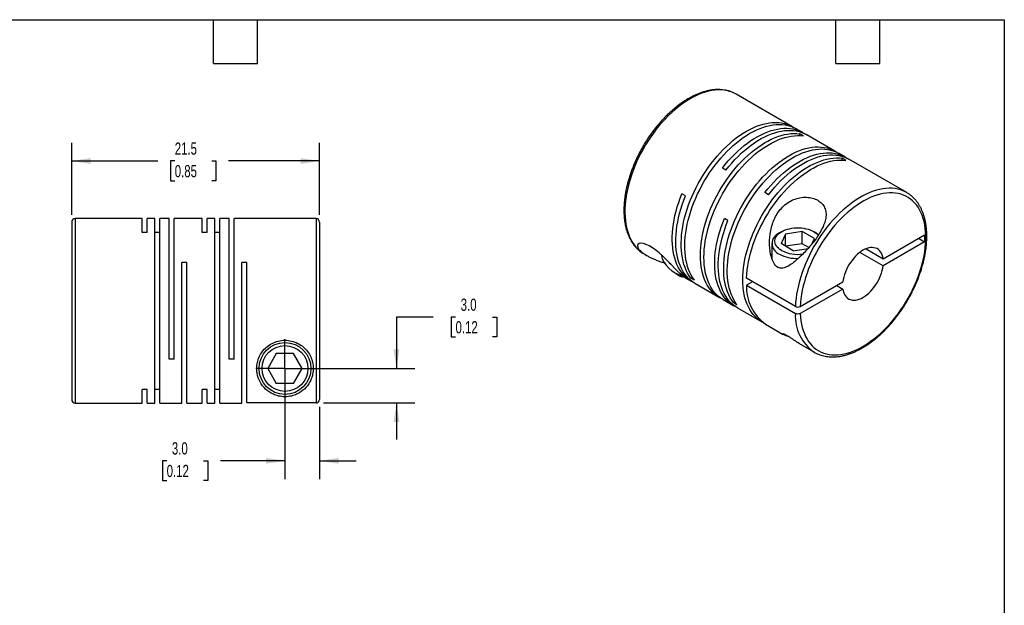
# Model space of a CAD drawing. Header units: millimetres. Extents: x 3 to 137, y 3 to 105.
# Tile 3 of 3: x 51 to 137, y 54 to 105. Entities that reach past the tile are written whole.
import ezdxf

# ---------------------------------------------------------------- set-up
doc = ezdxf.new("R2010")
doc.units = ezdxf.units.MM
doc.header["$LTSCALE"] = 0.5
doc.linetypes.add('SLD-Center', pattern=[19.05, 15.24, -1.27, 1.27, -1.27])
doc.linetypes.add('SLD-Solid', pattern=[0])
doc.layers.add('CENTER', color=40, linetype='SLD-Center')
doc.layers.add('DIMENSIONS', color=140, linetype='SLD-Solid', lineweight=25)
doc.layers.add('TEXT', color=140, linetype='SLD-Solid', lineweight=25)
doc.styles.add('SLDTEXTSTYLE0', font='TXT', dxfattribs={"width": 0.7})
doc.dimstyles.new('SLDDIMSTYLE1', dxfattribs={"dimtxt": 1.079004, "dimasz": 1.651, "dimexe": 0, "dimexo": 0.0625, "dimgap": 0.269751, "dimtad": 0, "dimtih": 1, "dimtoh": 1, "dimdec": 1, "dimrnd": 1e-09, "dimzin": 4, "dimdsep": 46, "dimtxsty": 'SLDTEXTSTYLE0', "dimsah": 1, "dimcen": 0.09, "dimadec": 0, "dimazin": 1, "dimtfac": 1, "dimtdec": 1, "dimtmove": 0, "dimatfit": 0, "dimfxl": 0, "dimfrac": 2, "dimtolj": 1, "dimtzin": 12, "dimarcsym": 0})
doc.dimstyles.new('SLDDIMSTYLE4', dxfattribs={"dimtxt": 1.079004, "dimasz": 1.651, "dimexe": 0, "dimexo": 0.0625, "dimgap": 0.269751, "dimtad": 0, "dimtih": 1, "dimtoh": 1, "dimdec": 1, "dimrnd": 1e-09, "dimzin": 12, "dimdsep": 46, "dimtxsty": 'SLDTEXTSTYLE0', "dimsah": 1, "dimcen": 0.09, "dimadec": 0, "dimazin": 3, "dimtfac": 1, "dimtdec": 1, "dimtofl": 0, "dimtmove": 0, "dimatfit": 3, "dimfxl": 0, "dimfrac": 2, "dimtolj": 1, "dimtzin": 12, "dimarcsym": 0})

# ---------------------------------------------------------------- blocks, each defined once
blk = doc.blocks.new('_D_5')
at = {"layer": 'DIMENSIONS'}
for p, q in [((74.139, 73.883), (74.139, 64.922)), ((77.139, 71.192), (77.139, 64.922)), ((63.878, 66.509), (63.516, 66.509)), ((63.516, 66.509), (63.516, 64.795)), ((67.085, 66.509), (67.447, 66.509)), ((67.447, 66.509), (67.447, 64.795)), ((74.139, 66.509), (68.547, 66.509)), ((77.139, 66.509), (80.314, 66.509)), ((63.516, 64.795), (63.878, 64.795)), ((67.447, 64.795), (67.085, 64.795))]:
    blk.add_line(p, q, dxfattribs=at)
for points in [[(74.139, 66.509), (72.488, 66.763), (72.488, 66.255)], [(77.139, 66.509), (78.79, 66.255), (78.79, 66.763)]]:
    blk.add_solid(points, dxfattribs=at)
at = {"layer": 'DIMENSIONS', "char_height": 1.0583, "attachment_point": 1, "style": 'SLDTEXTSTYLE0'}
for s, insert in [('3.0', (64.327, 68.115)), ('0.12', (63.878, 66.159))]:
    blk.add_mtext(s, dxfattribs=dict(at, insert=insert))
blk = doc.blocks.new('_D_6')
at = {"layer": 'DIMENSIONS'}
for p, q in [((86.983, 78.975), (83.808, 78.975)), ((83.808, 78.975), (83.808, 74.518)), ((88.929, 78.975), (88.566, 78.975)), ((88.566, 78.975), (88.566, 77.26)), ((92.135, 78.975), (92.498, 78.975)), ((92.498, 78.975), (92.498, 77.26)), ((88.566, 77.26), (88.929, 77.26)), ((92.498, 77.26), (92.135, 77.26)), ((74.774, 74.518), (85.396, 74.518)), ((77.474, 71.526), (85.396, 71.526)), ((83.808, 71.526), (83.808, 68.351))]:
    blk.add_line(p, q, dxfattribs=at)
for points in [[(83.808, 74.518), (84.062, 76.169), (83.554, 76.169)], [(83.808, 71.526), (83.554, 69.875), (84.062, 69.875)]]:
    blk.add_solid(points, dxfattribs=at)
at = {"layer": 'DIMENSIONS', "char_height": 1.0583, "attachment_point": 1, "style": 'SLDTEXTSTYLE0'}
for s, insert in [('3.0', (89.378, 80.58)), ('0.12', (88.929, 78.624))]:
    blk.add_mtext(s, dxfattribs=dict(at, insert=insert))
blk = doc.blocks.new('_D_7')
at = {"layer": 'DIMENSIONS'}
for p, q in [((55.639, 87.853), (55.639, 94.105)), ((77.139, 87.853), (77.139, 94.105)), ((55.639, 92.518), (63.116, 92.518)), ((64.578, 92.518), (64.216, 92.518)), ((64.216, 92.518), (64.216, 90.803)), ((67.784, 92.518), (68.147, 92.518)), ((68.147, 92.518), (68.147, 90.803)), ((77.139, 92.518), (69.247, 92.518)), ((64.216, 90.803), (64.578, 90.803)), ((68.147, 90.803), (67.784, 90.803))]:
    blk.add_line(p, q, dxfattribs=at)
for points in [[(55.639, 92.518), (57.29, 92.264), (57.29, 92.772)], [(77.139, 92.518), (75.488, 92.772), (75.488, 92.264)]]:
    blk.add_solid(points, dxfattribs=at)
at = {"layer": 'DIMENSIONS', "char_height": 1.0583, "attachment_point": 1, "style": 'SLDTEXTSTYLE0'}
for s, insert in [('21.5', (64.578, 94.123)), ('0.85', (64.578, 92.167))]:
    blk.add_mtext(s, dxfattribs=dict(at, insert=insert))
blk = doc.blocks.new('SW_CENTERMARKSYMBOL_2')
at = {"layer": 'CENTER', "color": 0}
for q in [(0, 2.54), (-2.54, 0), (0, -2.54), (2.54, 0)]:
    blk.add_line((0, 0), q, dxfattribs=at)

msp = doc.modelspace()

# ---------------------------------------------------------------- linework, layer by layer
for p, q in [((113.278, 98.311), (113.247, 98.329)), ((118.157, 95.494), (113.278, 98.311)), ((119.041, 94.984), (118.468, 95.314)), ((119.1, 94.701), (118.789, 94.88)), ((118.789, 94.727), (118.789, 94.88)), ((121.841, 93.367), (119.352, 94.804)), ((122.725, 92.857), (122.152, 93.188)), ((122.784, 92.574), (122.473, 92.754)), ((122.473, 92.601), (122.473, 92.754)), ((128.057, 89.779), (123.036, 92.677)), ((112.383, 91.721), (112.072, 91.901)), ((108.876, 89.485), (108.565, 89.665)), ((116.067, 89.594), (115.756, 89.774)), ((128.057, 89.779), (128.021, 89.799)), ((55.639, 87.218), (55.639, 71.818)), ((61.739, 87.518), (55.939, 87.518)), ((55.939, 87.518), (55.939, 71.518)), ((61.739, 86.326), (61.739, 87.518)), ((62.839, 87.518), (62.179, 87.518)), ((62.179, 86.326), (62.179, 87.518)), ((62.839, 71.518), (62.839, 87.518)), ((64.089, 87.518), (63.279, 87.518)), ((63.279, 71.518), (63.279, 87.518)), ((64.089, 75.318), (64.089, 87.518)), ((66.949, 87.518), (64.529, 87.518)), ((64.529, 75.318), (64.529, 87.518)), ((66.949, 86.326), (66.949, 87.518)), ((68.049, 87.518), (67.389, 87.518)), ((67.389, 86.326), (67.389, 87.518)), ((68.049, 71.518), (68.049, 87.518)), ((69.299, 87.518), (68.489, 87.518)), ((68.489, 71.518), (68.489, 87.518)), ((69.299, 75.318), (69.299, 87.518)), ((76.839, 87.518), (69.739, 87.518)), ((69.739, 75.318), (69.739, 87.518)), ((76.839, 87.518), (76.839, 71.526)), ((77.139, 87.218), (77.139, 71.827)), ((112.56, 87.358), (112.249, 87.538)), ((62.179, 86.326), (61.739, 86.326)), ((63.279, 86.326), (62.839, 86.326)), ((67.389, 86.326), (66.949, 86.326)), ((68.489, 86.326), (68.049, 86.326)), ((117.205, 86.382), (117.021, 86.276)), ((119.001, 86.407), (117.551, 86.183)), ((120.062, 85.794), (119.001, 86.407)), ((119.001, 85.345), (119.001, 86.407)), ((120.204, 86.276), (120.02, 86.382)), ((117.551, 86.183), (117.162, 85.346)), ((117.551, 85.121), (117.551, 86.183)), ((119.858, 85.353), (120.062, 85.794)), ((126.017, 84.043), (129.608, 86.116)), ((129.608, 85.504), (126.017, 83.431)), ((129.078, 85.81), (129.608, 85.504)), ((129.608, 86.116), (129.608, 85.504)), ((116.362, 85.358), (116.362, 84.077)), ((118.224, 84.733), (117.162, 85.346)), ((119.001, 85.345), (117.551, 85.121)), ((118.224, 84.733), (119.503, 84.931)), ((119.575, 85.014), (119.001, 85.345)), ((126.017, 83.431), (124.004, 84.593)), ((124.534, 84.899), (126.017, 84.043)), ((65.629, 83.718), (65.189, 83.718)), ((65.189, 71.518), (65.189, 83.718)), ((65.629, 71.518), (65.629, 83.718)), ((70.839, 83.718), (70.399, 83.718)), ((70.399, 71.518), (70.399, 83.718)), ((70.839, 71.526), (70.839, 83.718)), ((105.279, 84.454), (105.522, 84.314)), ((107.449, 83.718), (107.489, 83.613)), ((107.527, 83.635), (107.489, 83.613)), ((107.619, 83.539), (107.489, 83.613)), ((108.02, 82.744), (108.204, 82.638)), ((108.856, 82.389), (109.38, 82.086)), ((109.343, 82.357), (109.476, 82.433)), ((109.654, 82.177), (109.343, 82.357)), ((118.407, 79.895), (114.164, 82.344)), ((114.694, 82.038), (114.164, 81.732)), ((118.831, 79.895), (122.522, 82.025)), ((109.691, 81.907), (111.82, 80.678)), ((114.164, 81.732), (118.407, 79.282)), ((122.522, 81.413), (118.831, 79.283)), ((121.991, 81.719), (122.522, 81.413)), ((112.131, 80.498), (113.064, 79.959)), ((113.027, 80.23), (113.16, 80.307)), ((113.338, 80.05), (113.027, 80.23)), ((113.375, 79.78), (115.504, 78.551)), ((115.815, 78.372), (117.36, 77.48)), ((118.941, 76.567), (120.057, 75.922)), ((64.529, 75.318), (64.089, 75.318)), ((69.739, 75.318), (69.299, 75.318)), ((73.388, 75.818), (72.638, 74.518)), ((74.89, 75.818), (73.388, 75.818)), ((75.64, 74.518), (74.89, 75.818)), ((120.045, 75.93), (120.057, 75.922)), ((72.638, 74.518), (73.388, 73.218)), ((74.89, 73.218), (75.64, 74.518)), ((62.179, 72.709), (61.739, 72.709)), ((61.739, 71.518), (61.739, 72.709)), ((62.179, 71.518), (62.179, 72.709)), ((63.279, 72.709), (62.839, 72.709)), ((67.389, 72.709), (66.949, 72.709)), ((66.949, 71.518), (66.949, 72.709)), ((67.389, 71.518), (67.389, 72.709)), ((68.489, 72.709), (68.049, 72.709)), ((74.89, 73.218), (73.388, 73.218)), ((55.939, 71.518), (61.739, 71.518)), ((62.179, 71.518), (62.839, 71.518)), ((63.279, 71.518), (65.189, 71.518)), ((65.629, 71.518), (66.949, 71.518)), ((67.389, 71.518), (68.049, 71.518)), ((68.489, 71.518), (70.399, 71.518)), ((76.839, 71.526), (70.839, 71.526))]:
    msp.add_line(p, q)
at = {"flags": 128}
for points in [[(113.247, 98.329), (113.152, 98.379), (112.932, 98.478), (112.703, 98.559), (112.464, 98.619), (112.217, 98.66), (111.961, 98.682), (111.699, 98.684), (111.43, 98.666), (111.155, 98.628), (110.875, 98.571), (110.591, 98.494), (110.303, 98.398), (110.012, 98.283), (109.72, 98.149), (109.426, 97.997), (109.132, 97.827), (108.838, 97.64), (108.545, 97.436), (108.255, 97.215), (107.967, 96.979), (107.682, 96.728), (107.402, 96.462), (107.127, 96.182), (106.858, 95.889), (106.596, 95.584), (106.341, 95.268), (106.093, 94.942), (105.855, 94.605), (105.625, 94.26), (105.405, 93.907), (105.196, 93.548), (104.998, 93.182), (104.812, 92.812), (104.637, 92.437), (104.476, 92.06), (104.327, 91.681), (104.191, 91.302), (104.069, 90.922), (103.962, 90.544), (103.869, 90.168), (103.79, 89.795), (103.726, 89.426), (103.677, 89.063), (103.644, 88.706), (103.626, 88.357), (103.622, 88.015), (103.635, 87.683), (103.662, 87.361), (103.705, 87.049), (103.763, 86.749), (103.835, 86.462), (103.923, 86.188), (104.025, 85.928), (104.141, 85.683), (104.271, 85.453), (104.414, 85.24), (104.571, 85.043), (104.74, 84.863), (104.922, 84.7), (105.115, 84.556), (105.279, 84.454)], [(109.343, 82.357), (109.196, 82.564), (109.062, 82.788), (108.941, 83.027), (108.835, 83.28), (108.743, 83.548), (108.666, 83.83), (108.603, 84.124), (108.555, 84.43), (108.522, 84.747), (108.504, 85.075), (108.502, 85.412), (108.514, 85.757), (108.542, 86.11), (108.585, 86.469), (108.642, 86.834), (108.715, 87.203), (108.802, 87.577), (108.903, 87.953), (109.019, 88.33), (109.148, 88.708), (109.291, 89.086), (109.447, 89.463), (109.615, 89.837), (109.796, 90.207), (109.988, 90.573), (110.192, 90.934), (110.406, 91.289), (110.63, 91.636), (110.864, 91.975), (111.106, 92.305), (111.357, 92.624), (111.615, 92.933), (111.88, 93.23), (112.151, 93.515), (112.428, 93.786), (112.709, 94.044), (112.994, 94.286), (113.282, 94.514), (113.573, 94.725), (113.865, 94.92), (114.158, 95.098), (114.451, 95.258), (114.743, 95.401), (115.033, 95.525), (115.321, 95.63), (115.606, 95.716), (115.887, 95.784), (116.164, 95.831), (116.435, 95.86), (116.7, 95.869), (116.958, 95.858), (117.209, 95.828), (117.451, 95.778), (117.685, 95.709), (117.909, 95.62), (118.123, 95.513), (118.31, 95.399)], [(109.654, 82.177), (109.507, 82.384), (109.373, 82.608), (109.253, 82.847), (109.146, 83.101), (109.054, 83.369), (108.977, 83.65), (108.914, 83.944), (108.866, 84.251), (108.833, 84.568), (108.815, 84.895), (108.813, 85.232), (108.825, 85.577), (108.853, 85.93), (108.896, 86.289), (108.953, 86.654), (109.026, 87.024), (109.113, 87.397), (109.215, 87.773), (109.33, 88.151), (109.459, 88.529), (109.602, 88.907), (109.758, 89.283), (109.926, 89.657), (110.107, 90.028), (110.299, 90.394), (110.503, 90.755), (110.717, 91.109), (110.941, 91.456), (111.175, 91.795), (111.417, 92.125), (111.668, 92.445), (111.926, 92.754), (112.191, 93.051), (112.463, 93.335), (112.739, 93.607), (113.02, 93.864), (113.305, 94.107), (113.593, 94.334), (113.884, 94.546), (114.176, 94.74), (114.469, 94.918), (114.762, 95.079), (115.054, 95.221), (115.344, 95.345), (115.632, 95.45), (115.917, 95.537), (116.199, 95.604), (116.475, 95.652), (116.746, 95.68), (117.011, 95.689), (117.269, 95.678), (117.52, 95.648), (117.763, 95.598), (117.996, 95.529), (118.22, 95.441), (118.435, 95.334), (118.468, 95.314)], [(111.978, 80.593), (111.785, 80.698), (111.586, 80.83), (111.397, 80.98), (111.22, 81.148), (111.056, 81.333), (110.904, 81.535), (110.766, 81.753), (110.641, 81.987), (110.53, 82.236), (110.433, 82.5), (110.351, 82.777), (110.283, 83.067), (110.231, 83.369), (110.193, 83.683), (110.17, 84.007), (110.163, 84.341), (110.17, 84.683), (110.193, 85.034), (110.231, 85.391), (110.283, 85.754), (110.351, 86.122), (110.433, 86.495), (110.53, 86.87), (110.641, 87.247), (110.766, 87.625), (110.904, 88.003), (111.056, 88.38), (111.22, 88.755), (111.397, 89.127), (111.586, 89.494), (111.785, 89.857), (111.996, 90.214), (112.217, 90.564), (112.448, 90.905), (112.687, 91.238), (112.936, 91.561), (113.191, 91.874), (113.454, 92.175), (113.723, 92.464), (113.998, 92.74), (114.278, 93.002), (114.562, 93.249), (114.849, 93.482), (115.139, 93.698), (115.43, 93.899), (115.723, 94.082), (116.016, 94.248), (116.309, 94.397), (116.6, 94.527), (116.889, 94.638), (117.175, 94.731), (117.457, 94.804), (117.735, 94.859), (118.008, 94.893), (118.275, 94.909), (118.536, 94.904), (118.789, 94.88)], [(112.072, 91.901), (112.325, 92.217), (112.585, 92.522), (112.853, 92.815), (113.126, 93.095), (113.404, 93.362), (113.686, 93.615), (113.972, 93.853), (114.261, 94.075), (114.552, 94.281), (114.845, 94.47), (115.138, 94.642), (115.43, 94.797), (115.722, 94.933), (116.012, 95.051), (116.299, 95.15), (116.583, 95.23), (116.863, 95.291), (117.137, 95.333), (117.407, 95.355), (117.67, 95.357), (117.925, 95.34), (118.173, 95.303), (118.413, 95.247), (118.644, 95.172), (118.865, 95.077), (119.075, 94.964), (119.194, 94.889)], [(112.383, 91.721), (112.636, 92.037), (112.897, 92.342), (113.164, 92.635), (113.437, 92.916), (113.715, 93.183), (113.997, 93.435), (114.283, 93.673), (114.572, 93.895), (114.864, 94.101), (115.156, 94.291), (115.449, 94.463), (115.742, 94.617), (116.033, 94.753), (116.323, 94.871), (116.61, 94.971), (116.894, 95.051), (117.174, 95.112), (117.449, 95.153), (117.718, 95.175), (117.981, 95.177), (118.236, 95.16), (118.485, 95.124), (118.724, 95.067), (118.955, 94.992), (119.176, 94.897), (119.352, 94.804)], [(112.131, 80.498), (112.097, 80.518), (111.897, 80.65), (111.708, 80.8), (111.531, 80.968), (111.367, 81.153), (111.216, 81.355), (111.077, 81.574), (110.952, 81.808), (110.841, 82.057), (110.745, 82.32), (110.662, 82.597), (110.595, 82.887), (110.542, 83.189), (110.504, 83.503), (110.481, 83.827), (110.474, 84.161), (110.481, 84.504), (110.504, 84.854), (110.542, 85.211), (110.595, 85.575), (110.662, 85.943), (110.745, 86.315), (110.841, 86.69), (110.952, 87.067), (111.077, 87.445), (111.216, 87.823), (111.367, 88.2), (111.531, 88.575), (111.708, 88.947), (111.897, 89.315), (112.097, 89.678), (112.307, 90.034), (112.528, 90.384), (112.759, 90.726), (112.999, 91.059), (113.247, 91.382), (113.503, 91.694), (113.765, 91.995), (114.035, 92.284), (114.309, 92.56), (114.589, 92.822), (114.873, 93.07), (115.16, 93.302), (115.45, 93.519), (115.742, 93.719), (116.034, 93.903), (116.327, 94.069), (116.62, 94.217), (116.911, 94.347), (117.2, 94.459), (117.486, 94.551), (117.768, 94.625), (118.047, 94.679), (118.319, 94.714), (118.587, 94.729), (118.847, 94.725), (119.1, 94.701)], [(113.027, 80.23), (112.88, 80.437), (112.746, 80.661), (112.626, 80.9), (112.519, 81.154), (112.427, 81.422), (112.35, 81.703), (112.287, 81.997), (112.239, 82.303), (112.206, 82.621), (112.188, 82.948), (112.186, 83.285), (112.198, 83.63), (112.226, 83.983), (112.269, 84.342), (112.326, 84.707), (112.399, 85.077), (112.486, 85.45), (112.587, 85.826), (112.703, 86.203), (112.832, 86.582), (112.975, 86.959), (113.131, 87.336), (113.299, 87.71), (113.48, 88.081), (113.672, 88.447), (113.876, 88.808), (114.09, 89.162), (114.314, 89.509), (114.548, 89.848), (114.79, 90.178), (115.041, 90.498), (115.299, 90.807), (115.564, 91.104), (115.835, 91.388), (116.112, 91.66), (116.393, 91.917), (116.678, 92.16), (116.966, 92.387), (117.257, 92.598), (117.549, 92.793), (117.842, 92.971), (118.135, 93.131), (118.427, 93.274), (118.717, 93.398), (119.005, 93.503), (119.29, 93.59), (119.571, 93.657), (119.848, 93.705), (120.119, 93.733), (120.384, 93.742), (120.642, 93.731), (120.893, 93.701), (121.135, 93.651), (121.369, 93.582), (121.593, 93.494), (121.808, 93.386), (121.994, 93.272)], [(113.338, 80.05), (113.191, 80.258), (113.057, 80.481), (112.937, 80.72), (112.83, 80.974), (112.738, 81.242), (112.661, 81.524), (112.598, 81.818), (112.55, 82.124), (112.517, 82.441), (112.499, 82.768), (112.497, 83.105), (112.509, 83.45), (112.537, 83.803), (112.58, 84.163), (112.638, 84.527), (112.71, 84.897), (112.797, 85.27), (112.899, 85.646), (113.014, 86.024), (113.143, 86.402), (113.286, 86.78), (113.442, 87.156), (113.61, 87.53), (113.791, 87.901), (113.983, 88.267), (114.187, 88.628), (114.401, 88.982), (114.625, 89.33), (114.859, 89.669), (115.102, 89.998), (115.352, 90.318), (115.61, 90.627), (115.875, 90.924), (116.147, 91.209), (116.423, 91.48), (116.704, 91.737), (116.989, 91.98), (117.277, 92.207), (117.568, 92.419), (117.86, 92.614), (118.153, 92.792), (118.446, 92.952), (118.738, 93.094), (119.028, 93.218), (119.316, 93.324), (119.601, 93.41), (119.883, 93.477), (120.159, 93.525), (120.43, 93.553), (120.695, 93.562), (120.953, 93.552), (121.204, 93.521), (121.447, 93.471), (121.68, 93.402), (121.904, 93.314), (122.119, 93.207), (122.152, 93.188)], [(115.756, 89.774), (116.009, 90.09), (116.269, 90.395), (116.537, 90.688), (116.81, 90.969), (117.088, 91.236), (117.37, 91.488), (117.656, 91.726), (117.945, 91.948), (118.236, 92.154), (118.529, 92.343), (118.822, 92.515), (119.114, 92.67), (119.406, 92.806), (119.696, 92.924), (119.983, 93.023), (120.267, 93.104), (120.547, 93.164), (120.821, 93.206), (121.091, 93.228), (121.354, 93.23), (121.609, 93.213), (121.857, 93.176), (122.097, 93.12), (122.328, 93.045), (122.549, 92.95), (122.759, 92.837), (122.878, 92.762)], [(115.662, 78.467), (115.47, 78.571), (115.27, 78.703), (115.081, 78.853), (114.904, 79.021), (114.74, 79.206), (114.588, 79.408), (114.45, 79.626), (114.325, 79.86), (114.214, 80.109), (114.117, 80.373), (114.035, 80.65), (113.967, 80.94), (113.915, 81.242), (113.877, 81.556), (113.854, 81.88), (113.847, 82.214), (113.854, 82.556), (113.877, 82.907), (113.915, 83.264), (113.967, 83.627), (114.035, 83.996), (114.117, 84.368), (114.214, 84.743), (114.325, 85.12), (114.45, 85.498), (114.588, 85.876), (114.74, 86.253), (114.904, 86.628), (115.081, 87), (115.27, 87.368), (115.47, 87.73), (115.68, 88.087), (115.901, 88.437), (116.132, 88.779), (116.372, 89.111), (116.62, 89.435), (116.875, 89.747), (117.138, 90.048), (117.407, 90.337), (117.682, 90.613), (117.962, 90.875), (118.246, 91.122), (118.533, 91.355), (118.823, 91.572), (119.114, 91.772), (119.407, 91.955), (119.7, 92.121), (119.993, 92.27), (120.284, 92.4), (120.573, 92.511), (120.859, 92.604), (121.141, 92.678), (121.419, 92.732), (121.692, 92.767), (121.959, 92.782), (122.22, 92.778), (122.473, 92.754)], [(114.164, 82.344), (114.185, 82.695), (114.222, 83.052), (114.273, 83.416), (114.34, 83.784), (114.421, 84.157), (114.517, 84.533), (114.627, 84.911), (114.751, 85.29), (114.889, 85.669), (115.04, 86.047), (115.204, 86.423), (115.38, 86.796), (115.568, 87.165), (115.768, 87.529), (115.979, 87.887), (116.2, 88.238), (116.43, 88.581), (116.67, 88.915), (116.918, 89.239), (117.174, 89.553), (117.437, 89.855), (117.707, 90.145), (117.982, 90.422), (118.262, 90.686), (118.547, 90.934), (118.835, 91.168), (119.125, 91.386), (119.417, 91.587), (119.711, 91.771), (120.004, 91.938), (120.297, 92.087), (120.589, 92.218), (120.879, 92.33), (121.166, 92.423), (121.449, 92.497), (121.728, 92.552), (122.002, 92.587), (122.269, 92.602), (122.531, 92.598), (122.784, 92.574)], [(116.067, 89.594), (116.32, 89.91), (116.581, 90.216), (116.848, 90.509), (117.121, 90.789), (117.399, 91.056), (117.681, 91.309), (117.967, 91.546), (118.256, 91.768), (118.548, 91.974), (118.84, 92.164), (119.133, 92.336), (119.426, 92.49), (119.717, 92.627), (120.007, 92.745), (120.294, 92.844), (120.578, 92.924), (120.858, 92.985), (121.133, 93.026), (121.402, 93.048), (121.665, 93.051), (121.92, 93.034), (122.169, 92.997), (122.408, 92.941), (122.639, 92.865), (122.86, 92.771), (123.036, 92.677)], [(109.539, 82.002), (109.427, 82.06), (109.222, 82.185), (109.029, 82.328), (108.847, 82.49), (108.678, 82.669), (108.521, 82.865), (108.377, 83.078), (108.247, 83.306), (108.13, 83.55), (108.028, 83.809), (107.94, 84.082), (107.867, 84.368), (107.809, 84.667), (107.765, 84.977), (107.737, 85.298), (107.724, 85.63), (107.726, 85.97), (107.744, 86.319), (107.776, 86.674), (107.824, 87.037), (107.887, 87.404), (107.964, 87.776), (108.056, 88.151), (108.163, 88.528), (108.283, 88.907), (108.418, 89.286), (108.565, 89.665)], [(128.021, 89.799), (127.973, 89.825), (127.756, 89.929), (127.528, 90.013), (127.291, 90.077), (127.046, 90.122), (126.792, 90.148), (126.531, 90.153), (126.263, 90.139), (125.989, 90.106), (125.71, 90.052), (125.426, 89.979), (125.139, 89.887), (124.849, 89.776), (124.557, 89.646), (124.263, 89.498), (123.969, 89.331), (123.675, 89.148), (123.382, 88.947), (123.091, 88.729), (122.803, 88.496), (122.518, 88.248), (122.237, 87.985), (121.961, 87.708), (121.69, 87.418), (121.427, 87.115), (121.17, 86.801), (120.921, 86.476), (120.68, 86.142), (120.449, 85.799), (120.227, 85.447), (120.016, 85.089), (119.816, 84.724), (119.627, 84.355), (119.45, 83.981), (119.286, 83.605), (119.134, 83.226), (118.996, 82.846), (118.871, 82.467), (118.761, 82.088), (118.665, 81.711), (118.583, 81.338), (118.516, 80.969), (118.465, 80.604), (118.428, 80.246), (118.407, 79.895)], [(118.831, 79.283), (118.853, 78.964), (118.889, 78.655), (118.941, 78.358), (119.008, 78.073), (119.089, 77.801), (119.185, 77.543), (119.295, 77.3), (119.419, 77.071), (119.557, 76.859), (119.707, 76.663), (119.871, 76.483), (120.046, 76.322), (120.234, 76.178), (120.433, 76.052), (120.642, 75.945), (120.862, 75.857), (121.091, 75.788), (121.329, 75.739), (121.575, 75.709), (121.829, 75.699), (122.09, 75.708), (122.357, 75.737), (122.629, 75.786), (122.905, 75.854), (123.186, 75.941), (123.469, 76.047), (123.755, 76.172), (124.042, 76.315), (124.33, 76.476), (124.618, 76.655), (124.904, 76.85), (125.189, 77.062), (125.471, 77.29), (125.75, 77.533), (126.025, 77.79), (126.295, 78.062), (126.559, 78.346), (126.817, 78.643), (127.068, 78.951), (127.311, 79.269), (127.545, 79.597), (127.77, 79.934), (127.986, 80.279), (128.191, 80.631), (128.385, 80.988), (128.568, 81.35), (128.738, 81.717), (128.896, 82.086), (129.042, 82.456), (129.173, 82.828), (129.292, 83.199), (129.396, 83.569), (129.485, 83.937), (129.561, 84.301), (129.621, 84.661), (129.667, 85.015), (129.697, 85.363), (129.712, 85.704), (129.712, 86.037), (129.697, 86.36), (129.667, 86.673), (129.621, 86.975), (129.561, 87.265), (129.485, 87.542), (129.396, 87.806), (129.292, 88.056), (129.173, 88.291), (129.042, 88.51), (128.896, 88.713), (128.738, 88.9), (128.568, 89.069), (128.385, 89.22), (128.191, 89.354), (127.986, 89.469), (127.77, 89.565), (127.545, 89.641), (127.311, 89.699), (127.068, 89.737), (126.817, 89.756), (126.559, 89.754), (126.295, 89.734), (126.025, 89.693), (125.75, 89.634), (125.471, 89.554), (125.189, 89.456), (124.904, 89.339), (124.618, 89.204), (124.33, 89.05), (124.042, 88.879), (123.755, 88.691), (123.469, 88.486), (123.186, 88.264), (122.905, 88.028), (122.629, 87.776), (122.357, 87.511), (122.09, 87.232), (121.829, 86.94), (121.575, 86.637), (121.329, 86.323), (121.091, 85.999), (120.862, 85.665), (120.642, 85.324), (120.433, 84.975), (120.234, 84.62), (120.046, 84.259), (119.871, 83.895), (119.707, 83.527), (119.557, 83.157), (119.419, 82.785), (119.295, 82.414), (119.185, 82.043), (119.089, 81.674), (119.008, 81.308), (118.941, 80.947), (118.889, 80.59), (118.853, 80.239), (118.831, 79.895)], [(109.691, 81.907), (109.522, 82.013), (109.329, 82.157), (109.149, 82.319), (108.98, 82.499), (108.824, 82.695), (108.682, 82.908), (108.552, 83.137), (108.437, 83.381), (108.335, 83.64), (108.248, 83.913), (108.176, 84.199), (108.118, 84.497), (108.075, 84.807), (108.047, 85.128), (108.035, 85.459), (108.038, 85.799), (108.055, 86.146), (108.088, 86.502), (108.136, 86.863), (108.199, 87.23), (108.276, 87.601), (108.368, 87.975), (108.475, 88.352), (108.595, 88.729), (108.729, 89.108), (108.876, 89.485)], [(113.223, 79.875), (113.098, 79.94), (112.895, 80.066), (112.702, 80.21), (112.522, 80.372), (112.353, 80.552), (112.197, 80.748), (112.055, 80.961), (111.925, 81.19), (111.81, 81.434), (111.708, 81.693), (111.621, 81.966), (111.549, 82.252), (111.491, 82.55), (111.448, 82.86), (111.42, 83.181), (111.408, 83.512), (111.41, 83.851), (111.428, 84.199), (111.461, 84.554), (111.509, 84.916), (111.572, 85.283), (111.649, 85.653), (111.741, 86.028), (111.848, 86.404), (111.968, 86.782), (112.102, 87.16), (112.249, 87.538)], [(113.375, 79.78), (113.206, 79.886), (113.013, 80.031), (112.833, 80.193), (112.664, 80.372), (112.508, 80.569), (112.366, 80.782), (112.236, 81.011), (112.121, 81.255), (112.019, 81.514), (111.932, 81.786), (111.86, 82.072), (111.802, 82.37), (111.759, 82.68), (111.732, 83.001), (111.719, 83.332), (111.722, 83.672), (111.739, 84.02), (111.772, 84.375), (111.82, 84.736), (111.883, 85.103), (111.96, 85.474), (112.053, 85.848), (112.159, 86.225), (112.279, 86.603), (112.413, 86.981), (112.56, 87.358)], [(117.205, 84.758), (117.066, 84.847), (116.943, 84.944), (116.839, 85.048), (116.755, 85.158), (116.69, 85.273), (116.647, 85.39), (116.625, 85.51), (116.625, 85.63), (116.647, 85.75), (116.69, 85.867), (116.755, 85.982), (116.839, 86.091), (116.943, 86.196), (117.066, 86.293), (117.205, 86.382), (117.36, 86.463), (117.529, 86.533), (117.709, 86.594), (117.899, 86.642), (118.097, 86.68), (118.301, 86.705), (118.508, 86.717), (118.717, 86.717), (118.924, 86.705), (119.127, 86.68), (119.326, 86.642), (119.516, 86.594), (119.696, 86.533), (119.865, 86.463), (120.02, 86.382), (120.159, 86.293), (120.281, 86.196), (120.386, 86.091), (120.394, 86.082)], [(120.204, 86.276), (120.352, 86.182), (120.421, 86.131)], [(108.856, 82.39), (108.744, 82.46), (108.597, 82.571), (108.391, 82.749), (108.157, 82.977), (107.931, 83.209), (107.679, 83.475), (107.427, 83.741), (107.152, 84.022), (106.875, 84.291), (106.582, 84.555), (106.294, 84.788), (106.001, 84.995), (105.726, 85.158), (105.46, 85.282), (105.222, 85.357), (105.015, 85.384), (104.847, 85.36), (104.738, 85.286), (104.7, 85.177), (104.728, 85.035), (104.774, 84.945), (104.842, 84.85), (104.931, 84.75), (105.04, 84.648), (105.04, 84.648)], [(126.017, 84.043), (125.984, 84.214), (125.936, 84.371), (125.873, 84.513), (125.795, 84.64), (125.704, 84.749), (125.6, 84.84), (125.484, 84.913), (125.357, 84.965), (125.22, 84.998), (125.075, 85.01), (124.923, 85.002), (124.765, 84.974), (124.602, 84.925), (124.436, 84.857), (124.269, 84.77), (124.102, 84.664), (123.937, 84.541), (123.774, 84.402), (123.616, 84.248), (123.463, 84.08), (123.318, 83.9), (123.182, 83.71), (123.055, 83.51), (122.939, 83.304), (122.835, 83.093), (122.743, 82.878), (122.666, 82.662), (122.603, 82.447), (122.554, 82.234), (122.522, 82.025)], [(116.29, 84.322), (116.303, 84.343), (116.362, 84.431)], [(122.522, 81.413), (122.554, 81.243), (122.603, 81.086), (122.666, 80.943), (122.743, 80.817), (122.835, 80.707), (122.939, 80.616), (123.055, 80.544), (123.182, 80.491), (123.318, 80.458), (123.463, 80.446), (123.616, 80.454), (123.774, 80.483), (123.937, 80.531), (124.102, 80.6), (124.269, 80.687), (124.436, 80.793), (124.602, 80.915), (124.765, 81.055), (124.923, 81.209), (125.075, 81.377), (125.22, 81.557), (125.357, 81.747), (125.484, 81.946), (125.6, 82.152), (125.704, 82.364), (125.795, 82.578), (125.873, 82.794), (125.936, 83.01), (125.984, 83.223), (126.017, 83.431)]]:
    msp.add_lwpolyline(points, dxfattribs=at)
for radius in [2.25, 1.99]:
    msp.add_circle((74.139, 74.518), radius)
for centre, radius, start, end in [((55.939, 87.218), 0.3, 90, 180), ((76.839, 87.218), 0.3, 0, 90), ((117.37, 85.358), 0.982, 110.79773, 249.2184), ((118.604, 87.453), 3.037, 242.56547, 278.72313), ((109.199, 85.005), 2.522, 193.89764, 256.54724), ((118.556, 87.335), 3.277, 242.07369, 271.66481), ((109.031, 84.028), 1.618, 239.24482, 261.18674), ((118.054, 81.557), 3.894, 177.4314, 234.90171), ((122.21, 79.064), 3.81, 176.71542, 235.36317), ((55.939, 71.818), 0.3, 180, 270)]:
    msp.add_arc(centre, radius, start, end)
for points, knots in [([(113.244, 98.33), (113.178, 98.365), (113.043, 98.437), (112.827, 98.524), (112.601, 98.598), (112.366, 98.653), (112.124, 98.691), (111.875, 98.711), (111.62, 98.713), (111.359, 98.698), (111.093, 98.664), (110.822, 98.613), (110.547, 98.544), (110.269, 98.457), (109.99, 98.353), (109.708, 98.232), (109.426, 98.095), (109.143, 97.94), (108.861, 97.77), (108.581, 97.585), (108.302, 97.385), (108.026, 97.17), (107.753, 96.941), (107.484, 96.699), (107.219, 96.445), (106.959, 96.178), (106.705, 95.9), (106.457, 95.611), (106.216, 95.312), (105.982, 95.004), (105.756, 94.688), (105.539, 94.363), (105.33, 94.031), (105.131, 93.693), (104.942, 93.35), (104.763, 93.002), (104.594, 92.65), (104.437, 92.295), (104.292, 91.938), (104.158, 91.579), (104.036, 91.22), (103.927, 90.861), (103.831, 90.504), (103.747, 90.148), (103.677, 89.795), (103.621, 89.446), (103.578, 89.101), (103.549, 88.761), (103.534, 88.428), (103.533, 88.101), (103.546, 87.781), (103.573, 87.471), (103.614, 87.169), (103.67, 86.877), (103.739, 86.596), (103.822, 86.327), (103.92, 86.069), (104.03, 85.825), (104.154, 85.595), (104.29, 85.379), (104.439, 85.177), (104.599, 84.992), (104.771, 84.822), (104.954, 84.669), (105.129, 84.542), (105.247, 84.474), (105.298, 84.445)], [0, 0, 0, 0, 0.014575, 0.029812, 0.045067, 0.06036, 0.075707, 0.091118, 0.106599, 0.122151, 0.137769, 0.153446, 0.169172, 0.184937, 0.200731, 0.216546, 0.232373, 0.248208, 0.264043, 0.279877, 0.295705, 0.311528, 0.327345, 0.343154, 0.358956, 0.374752, 0.390542, 0.406326, 0.422105, 0.43788, 0.453652, 0.469421, 0.485189, 0.500956, 0.516723, 0.532491, 0.54826, 0.564031, 0.579806, 0.595584, 0.611368, 0.627157, 0.642952, 0.658755, 0.674566, 0.690384, 0.706212, 0.722047, 0.737891, 0.753742, 0.769599, 0.785459, 0.801317, 0.817167, 0.833004, 0.848818, 0.8646, 0.880339, 0.896024, 0.911645, 0.927195, 0.942671, 0.958074, 0.973412, 0.988698, 1, 1, 1, 1]), ([(120.045, 75.932), (120.093, 75.904), (120.209, 75.836), (120.404, 75.749), (120.627, 75.668), (120.858, 75.604), (121.096, 75.558), (121.342, 75.529), (121.594, 75.519), (121.852, 75.526), (122.116, 75.55), (122.385, 75.593), (122.658, 75.654), (122.934, 75.732), (123.213, 75.828), (123.494, 75.941), (123.776, 76.071), (124.059, 76.217), (124.341, 76.38), (124.622, 76.558), (124.902, 76.751), (125.179, 76.959), (125.454, 77.181), (125.725, 77.417), (125.992, 77.666), (126.254, 77.927), (126.511, 78.199), (126.762, 78.483), (127.006, 78.777), (127.244, 79.081), (127.473, 79.394), (127.695, 79.715), (127.908, 80.043), (128.111, 80.378), (128.305, 80.719), (128.489, 81.065), (128.663, 81.415), (128.825, 81.769), (128.977, 82.125), (129.116, 82.483), (129.243, 82.842), (129.359, 83.201), (129.461, 83.56), (129.55, 83.916), (129.627, 84.271), (129.69, 84.622), (129.739, 84.969), (129.775, 85.311), (129.796, 85.648), (129.804, 85.978), (129.798, 86.301), (129.777, 86.616), (129.743, 86.922), (129.694, 87.219), (129.631, 87.505), (129.555, 87.78), (129.464, 88.043), (129.36, 88.293), (129.242, 88.531), (129.112, 88.754), (128.969, 88.962), (128.814, 89.155), (128.648, 89.332), (128.47, 89.494), (128.282, 89.638), (128.131, 89.739), (128.039, 89.787), (128.018, 89.799)], [0, 0, 0, 0, 0.010865, 0.026024, 0.041191, 0.056386, 0.071628, 0.08693, 0.102299, 0.117739, 0.133247, 0.148818, 0.164442, 0.18011, 0.195812, 0.211538, 0.22728, 0.243031, 0.258787, 0.274541, 0.290292, 0.306038, 0.321777, 0.33751, 0.353235, 0.368954, 0.384667, 0.400373, 0.416075, 0.431772, 0.447465, 0.463156, 0.478844, 0.494531, 0.510218, 0.525906, 0.541594, 0.557284, 0.572977, 0.588674, 0.604375, 0.620081, 0.635794, 0.651513, 0.66724, 0.682974, 0.698717, 0.714469, 0.730229, 0.745996, 0.76177, 0.777548, 0.793327, 0.809102, 0.824866, 0.840611, 0.85633, 0.872011, 0.887643, 0.903216, 0.918722, 0.934154, 0.949513, 0.964803, 0.980034, 0.995222, 1, 1, 1, 1]), ([(116.88, 83.292), (117.02, 83.211), (117.172, 83.196), (117.464, 83.244), (117.603, 83.303), (118.016, 83.525), (118.281, 83.734), (118.802, 84.192), (119.058, 84.445), (119.44, 84.857), (119.568, 85.001), (119.815, 85.294), (119.935, 85.444), (120.168, 85.752), (120.281, 85.912), (120.493, 86.237), (120.59, 86.402), (120.765, 86.735), (120.843, 86.904), (120.964, 87.237), (121.01, 87.404), (121.063, 87.729), (121.07, 87.885), (121.039, 88.187), (121.002, 88.329), (120.884, 88.593), (120.802, 88.716), (120.6, 88.932), (120.478, 89.027), (120.201, 89.186), (120.048, 89.248), (119.715, 89.339), (119.538, 89.365), (119.174, 89.378), (118.983, 89.364), (118.611, 89.295), (118.428, 89.241), (118.068, 89.092), (117.897, 88.999), (117.577, 88.78), (117.426, 88.653), (117.153, 88.377), (117.03, 88.228), (116.81, 87.911), (116.711, 87.742), (116.458, 87.222), (116.34, 86.856), (116.188, 86.096), (116.156, 85.714), (116.171, 84.949), (116.219, 84.56), (116.375, 84.012), (116.443, 83.832), (116.624, 83.513), (116.74, 83.373), (116.88, 83.292)], [0, 0, 0, 0, 0.03125, 0.03125, 0.0625, 0.0625, 0.125, 0.125, 0.1875, 0.1875, 0.21875, 0.21875, 0.25, 0.25, 0.28125, 0.28125, 0.3125, 0.3125, 0.34375, 0.34375, 0.375, 0.375, 0.40625, 0.40625, 0.4375, 0.4375, 0.46875, 0.46875, 0.5, 0.5, 0.53125, 0.53125, 0.5625, 0.5625, 0.59375, 0.59375, 0.625, 0.625, 0.65625, 0.65625, 0.6875, 0.6875, 0.71875, 0.71875, 0.75, 0.75, 0.8125, 0.8125, 0.875, 0.875, 0.9375, 0.9375, 0.96875, 0.96875, 1, 1, 1, 1]), ([(105.04, 84.648), (105.116, 84.587), (105.27, 84.464), (105.544, 84.297), (105.826, 84.149), (106.11, 84.02), (106.415, 83.896), (106.728, 83.784), (106.961, 83.707), (107.086, 83.669), (107.109, 83.663)], [0, 0, 0, 0, 0.1627981, 0.3280786, 0.4585884, 0.5891172, 0.7228528, 0.8565957, 0.9742332, 1, 1, 1, 1]), ([(118.407, 79.895), (118.463, 79.863), (118.54, 79.844), (118.697, 79.844), (118.775, 79.863), (118.831, 79.895)], [0, 0, 0, 0, 0.5, 0.5, 1, 1, 1, 1]), ([(118.831, 79.283), (118.775, 79.25), (118.697, 79.232), (118.541, 79.232), (118.463, 79.25), (118.407, 79.282)], [0, 0, 0, 0, 0.5, 0.5, 1, 1, 1, 1]), ([(74.139, 72.068), (74.337, 72.068), (74.527, 72.092), (74.862, 72.17), (75.007, 72.222), (75.41, 72.403), (75.631, 72.557), (76.01, 72.915), (76.168, 73.119), (76.358, 73.47), (76.413, 73.595), (76.502, 73.855), (76.536, 73.991), (76.581, 74.275), (76.592, 74.424), (76.585, 74.731), (76.566, 74.888), (76.496, 75.205), (76.443, 75.367), (76.302, 75.68), (76.212, 75.835), (75.996, 76.126), (75.87, 76.261), (75.583, 76.506), (75.424, 76.612), (75.083, 76.786), (74.898, 76.855), (74.522, 76.945), (74.327, 76.968), (73.936, 76.967), (73.744, 76.943), (73.366, 76.85), (73.183, 76.782), (72.844, 76.606), (72.684, 76.497), (72.401, 76.254), (72.276, 76.119), (72.06, 75.827), (71.972, 75.673), (71.832, 75.36), (71.78, 75.198), (71.711, 74.881), (71.693, 74.726), (71.686, 74.421), (71.697, 74.271), (71.766, 73.844), (71.858, 73.586), (72.112, 73.116), (72.27, 72.912), (72.649, 72.556), (72.869, 72.402), (73.27, 72.222), (73.419, 72.17), (73.752, 72.092), (73.941, 72.068), (74.139, 72.068)], [0, 0, 0, 0, 0.03125, 0.03125, 0.0625, 0.0625, 0.125, 0.125, 0.1875, 0.1875, 0.21875, 0.21875, 0.25, 0.25, 0.28125, 0.28125, 0.3125, 0.3125, 0.34375, 0.34375, 0.375, 0.375, 0.40625, 0.40625, 0.4375, 0.4375, 0.46875, 0.46875, 0.5, 0.5, 0.53125, 0.53125, 0.5625, 0.5625, 0.59375, 0.59375, 0.625, 0.625, 0.65625, 0.65625, 0.6875, 0.6875, 0.71875, 0.71875, 0.75, 0.75, 0.8125, 0.8125, 0.875, 0.875, 0.9375, 0.9375, 0.96875, 0.96875, 1, 1, 1, 1]), ([(117.693, 77.355), (117.662, 77.373), (117.597, 77.41), (117.514, 77.452), (117.438, 77.487), (117.377, 77.511), (117.328, 77.524), (117.306, 77.521), (117.324, 77.5), (117.388, 77.462), (117.502, 77.413), (117.621, 77.368), (117.709, 77.338), (117.738, 77.328)], [0, 0, 0, 0, 0.053446, 0.111665, 0.171549, 0.245526, 0.321306, 0.434686, 0.551027, 0.687369, 0.827053, 0.94198, 1, 1, 1, 1]), ([(118.941, 76.567), (118.937, 76.569), (118.846, 76.619), (118.678, 76.725), (118.44, 76.877), (118.251, 77.002), (118.086, 77.111), (117.95, 77.199), (117.815, 77.283), (117.734, 77.331), (117.693, 77.355)], [0, 0, 0, 0, 0.00994, 0.246788, 0.411815, 0.580774, 0.683978, 0.789321, 0.892698, 1, 1, 1, 1]), ([(76.839, 71.526), (76.918, 71.526), (76.996, 71.559), (77.106, 71.67), (77.139, 71.747), (77.139, 71.827)], [0, 0, 0, 0, 0.5, 0.5, 1, 1, 1, 1])]:
    msp.add_open_spline(points, degree=3, knots=knots)
at = {"layer": 'TEXT'}
for p, q in [((3.175, 104.775), (136.525, 104.775)), ((67.945, 100.965), (67.945, 104.775)), ((71.755, 100.965), (71.755, 104.775)), ((121.92, 100.965), (121.92, 104.775)), ((125.73, 100.965), (125.73, 104.775)), ((136.525, 104.775), (136.525, 3.175)), ((67.945, 100.965), (71.755, 100.965)), ((121.92, 100.965), (125.73, 100.965))]:
    msp.add_line(p, q, dxfattribs=at)

# ---------------------------------------------------------------- block references
at = {"layer": 'CENTER'}
msp.add_blockref('SW_CENTERMARKSYMBOL_2', (74.139, 74.518), dxfattribs=at)

# ---------------------------------------------------------------- dimensions: what is measured, and where the dimension line sits
at = {"layer": 'DIMENSIONS'}
for base, p1, p2, dimstyle, picture, middle in [((55.639, 92.518), (77.139, 87.218), (55.639, 87.218), 'SLDDIMSTYLE4', '_D_7', (66.181, 92.518)), ((74.139, 66.509), (77.139, 71.827), (74.139, 74.518), 'SLDDIMSTYLE1', '_D_5', (65.481, 66.509))]:
    dim = msp.add_linear_dim(base=base, p1=p1, p2=p2, dimstyle=dimstyle, dxfattribs=at)
    dim.commit()
    dim.dimension.update_dxf_attribs({"geometry": picture, "text_midpoint": middle, "dimtype": 160})
dim = msp.add_linear_dim(base=(83.808, 74.518), p1=(76.839, 71.526), p2=(74.139, 74.518), angle=90, dimstyle='SLDDIMSTYLE1', dxfattribs=at)
dim.commit()
dim.dimension.update_dxf_attribs({"geometry": '_D_6', "text_midpoint": (83.808, 78.975), "dimtype": 160})

doc.saveas('drawing.dxf')
